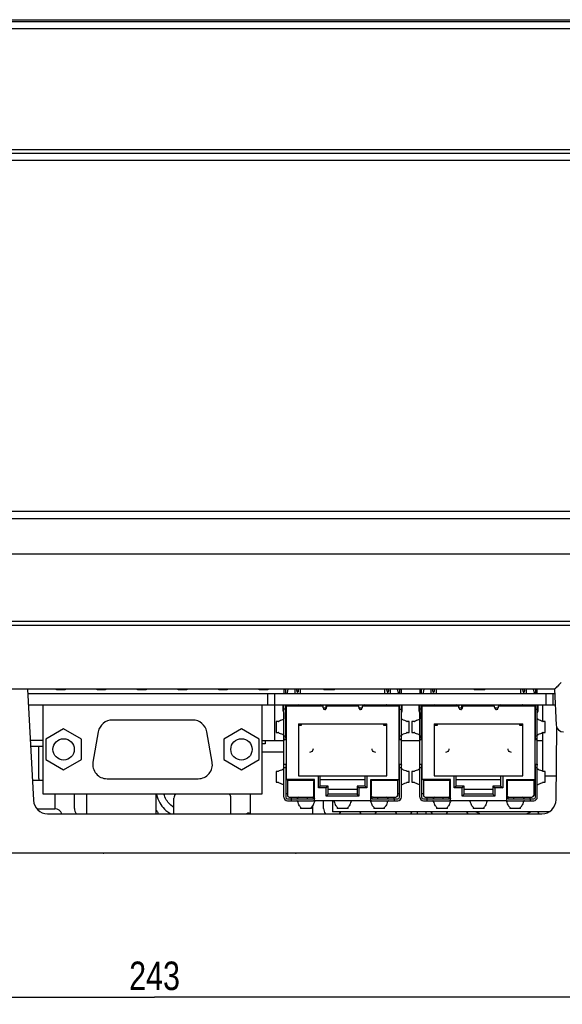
# Model space of a CAD drawing. Extents: x 27 to 793, y 51 to 503.
# Tile 5 of 30: x 248 to 324, y 51 to 189. Entities that reach past the tile are written whole.
import ezdxf
from ezdxf.enums import TextEntityAlignment as Align

# ---------------------------------------------------------------- set-up
doc = ezdxf.new("R2010")
doc.units = 0
doc.header["$LTSCALE"] = 46.255
doc.layers.get('0').update_dxf_attribs({"linetype": 'CONTINUOUS'})
doc.layers.add('AXIS', color=7, linetype='CONTINUOUS')
doc.layers.add('DIM', color=7, linetype='CONTINUOUS')
doc.styles.get("Standard").update_dxf_attribs({"font": 'txt', "width": 0.8})
doc.dimstyles.get("Standard").update_dxf_attribs({"dimtxt": 2.5, "dimasz": 2.5, "dimexe": 1.25, "dimexo": 0.625, "dimtad": 1, "dimcen": 2.5, "dimazin": 3, "dimtfac": 1, "dimtmove": 0, "dimatfit": 3})

# ---------------------------------------------------------------- blocks, each defined once
blk = doc.blocks.new('_OPEN')
at = {"color": 0, "linetype": 'BYBLOCK'}
for p, q in [((0, 0), (-1, 0.263)), ((-1, -0.263), (0, 0)), ((-1, 0), (0, 0))]:
    blk.add_line(p, q, dxfattribs=at)
blk = doc.blocks.new('*D1')
at = {"layer": 'DIM', "color": 2, "linetype": 'CONTINUOUS'}
for p, q in [((145.61, 97.12), (145.61, 50.86)), ((388.61, 97.12), (388.61, 50.86)), ((145.61, 51.86), (267.11, 51.86)), ((388.61, 51.86), (267.11, 51.86))]:
    blk.add_line(p, q, dxfattribs=at)
at = {"layer": 'DIM', "color": 2, "linetype": 'CONTINUOUS', "xscale": 1.9, "yscale": 1.9, "zscale": 1.9, "rotation": 180}
blk.add_blockref('_OPEN', (145.61, 51.86), dxfattribs=at)
at = {"layer": 'DIM', "color": 2, "linetype": 'CONTINUOUS', "xscale": 1.9, "yscale": 1.9, "zscale": 1.9}
blk.add_blockref('_OPEN', (388.61, 51.86), dxfattribs=at)
at = {"layer": 'DIM', "color": 2, "linetype": 'CONTINUOUS', "width": 0.8}
blk.add_text('243', height=4, dxfattribs=at).set_placement((267.11, 52.86), align=Align.CENTER)

msp = doc.modelspace()

# ---------------------------------------------------------------- linework, layer by layer
at = {"color": 7, "linetype": 'CONTINUOUS'}
for p, q in [((143.11, 188.917), (391.11, 188.917)), ((143.16, 189.167), (391.06, 189.167)), ((143.11, 187.917), (391.11, 187.917)), ((143.11, 170.417), (391.11, 170.417)), ((143.41, 170.917), (391.01, 170.917)), ((143.11, 169.417), (391.11, 169.417)), ((141.11, 120.117), (393.11, 120.117)), ((141.11, 119.117), (393.11, 119.117)), ((141.11, 114.117), (393.11, 114.117)), ((357.11, 104.617), (177.11, 104.617)), ((178.11, 104.117), (356.11, 104.117)), ((323.764, 95.566), (323.636, 95.437)), ((323.91, 95.717), (323.764, 95.566)), ((324.074, 95.886), (323.91, 95.717)), ((324.245, 96.065), (324.074, 95.886)), ((323.297, 95.117), (187.659, 95.117)), ((249.265, 95.105), (250.083, 79.513)), ((249.296, 94.517), (323.327, 94.517)), ((253.33, 95.017), (253.33, 95.117)), ((254.53, 95.017), (253.33, 95.017)), ((254.53, 95.117), (254.53, 95.017)), ((259.03, 95.017), (259.03, 95.117)), ((260.23, 95.017), (259.03, 95.017)), ((260.23, 95.117), (260.23, 95.017)), ((264.73, 95.017), (264.73, 95.117)), ((265.93, 95.017), (264.73, 95.017)), ((265.93, 95.117), (265.93, 95.017)), ((270.43, 95.017), (270.43, 95.117)), ((271.63, 95.017), (270.43, 95.017)), ((271.63, 95.117), (271.63, 95.017)), ((276.13, 95.017), (276.13, 95.117)), ((277.33, 95.017), (276.13, 95.017)), ((277.33, 95.117), (277.33, 95.017)), ((281.83, 95.017), (281.83, 95.117)), ((283.03, 95.017), (281.83, 95.017)), ((283.03, 95.117), (283.03, 95.017)), ((283.03, 92.917), (283.03, 94.517)), ((284.03, 92.917), (284.03, 94.517)), ((285.532, 95.072), (285.282, 95.072)), ((285.282, 95.072), (285.282, 94.517)), ((285.532, 94.517), (285.532, 95.072)), ((285.852, 95.117), (285.732, 94.67)), ((285.732, 94.67), (285.732, 94.517)), ((286.812, 95.117), (286.812, 94.517)), ((287.059, 95.117), (287.075, 94.966)), ((287.327, 95.117), (287.311, 94.966)), ((287.574, 95.117), (287.574, 94.517)), ((290.88, 95.117), (290.88, 95.017)), ((292.38, 95.017), (290.88, 95.017)), ((292.38, 95.017), (292.38, 95.117)), ((299.486, 94.517), (299.486, 95.117)), ((299.75, 94.966), (299.733, 95.117)), ((299.985, 94.966), (300.001, 95.117)), ((300.248, 94.517), (300.248, 95.117)), ((301.208, 95.117), (301.328, 94.67)), ((301.328, 94.67), (301.328, 94.517)), ((301.792, 95.072), (301.542, 95.072)), ((301.542, 95.072), (301.542, 94.517)), ((301.792, 94.517), (301.792, 95.072)), ((304.632, 95.072), (304.382, 95.072)), ((304.382, 95.072), (304.382, 94.517)), ((304.632, 94.517), (304.632, 95.072)), ((304.952, 95.117), (304.832, 94.67)), ((304.832, 94.67), (304.832, 94.517)), ((305.912, 95.117), (305.912, 94.517)), ((306.159, 95.117), (306.175, 94.966)), ((306.427, 95.117), (306.411, 94.966)), ((306.674, 95.117), (306.674, 94.517)), ((312.03, 95.117), (312.03, 95.017)), ((313.53, 95.017), (312.03, 95.017)), ((313.53, 95.017), (313.53, 95.117)), ((318.586, 94.517), (318.586, 95.117)), ((318.85, 94.966), (318.833, 95.117)), ((319.085, 94.966), (319.101, 95.117)), ((319.348, 94.517), (319.348, 95.117)), ((320.308, 95.117), (320.428, 94.67)), ((320.428, 94.67), (320.428, 94.517)), ((320.892, 95.072), (320.642, 95.072)), ((320.642, 95.072), (320.642, 94.517)), ((320.892, 94.517), (320.892, 95.072)), ((322.13, 92.917), (322.13, 94.517)), ((323.13, 92.917), (323.13, 94.517)), ((323.296, 95.117), (323.56, 90.065)), ((249.38, 92.917), (323.411, 92.917)), ((251.43, 92.917), (251.43, 80.417)), ((282.23, 80.417), (282.23, 92.917)), ((283.98, 92.917), (283.98, 87.917)), ((285.182, 92.046), (285.182, 92.917)), ((285.282, 79.959), (285.282, 92.917)), ((285.532, 88.252), (285.532, 92.917)), ((290.782, 92.759), (285.582, 92.759)), ((285.582, 92.759), (285.582, 82.439)), ((285.732, 92.917), (285.732, 92.759)), ((286.812, 92.917), (286.812, 92.759)), ((287.574, 92.917), (287.574, 92.759)), ((290.774, 92.917), (290.774, 92.759)), ((290.782, 92.509), (290.782, 92.759)), ((291.206, 92.46), (291.206, 92.917)), ((295.792, 92.759), (291.282, 92.759)), ((291.282, 92.759), (291.282, 92.601)), ((294.546, 92.854), (292.514, 92.854)), ((292.514, 92.854), (292.514, 92.759)), ((292.806, 92.917), (292.806, 92.854)), ((293.238, 92.854), (293.238, 92.917)), ((294.546, 92.759), (294.546, 92.854)), ((294.838, 92.917), (294.838, 92.759)), ((295.27, 92.759), (295.27, 92.917)), ((295.792, 92.601), (295.792, 92.759)), ((301.492, 92.759), (296.292, 92.759)), ((296.292, 92.759), (296.292, 92.509)), ((296.87, 92.917), (296.87, 92.759)), ((297.302, 92.759), (297.302, 92.917)), ((299.486, 92.759), (299.486, 92.917)), ((300.248, 92.759), (300.248, 92.917)), ((301.328, 92.917), (301.328, 92.759)), ((301.492, 82.439), (301.492, 92.759)), ((301.542, 88.252), (301.542, 92.917)), ((301.792, 79.96), (301.792, 92.917)), ((301.892, 92.046), (301.892, 92.917)), ((304.282, 92.046), (304.282, 92.917)), ((304.382, 79.959), (304.382, 92.917)), ((304.632, 88.252), (304.632, 92.917)), ((309.882, 92.759), (304.682, 92.759)), ((304.682, 92.759), (304.682, 82.439)), ((304.832, 92.917), (304.832, 92.759)), ((305.912, 92.917), (305.912, 92.759)), ((306.674, 92.917), (306.674, 92.759)), ((309.874, 92.917), (309.874, 92.759)), ((309.882, 92.509), (309.882, 92.759)), ((310.306, 92.46), (310.306, 92.917)), ((314.892, 92.759), (310.382, 92.759)), ((310.382, 92.759), (310.382, 92.601)), ((313.646, 92.854), (311.614, 92.854)), ((311.614, 92.854), (311.614, 92.759)), ((311.906, 92.917), (311.906, 92.854)), ((312.338, 92.854), (312.338, 92.917)), ((313.646, 92.759), (313.646, 92.854)), ((313.938, 92.917), (313.938, 92.759)), ((314.37, 92.759), (314.37, 92.917)), ((314.892, 92.601), (314.892, 92.759)), ((320.592, 92.759), (315.392, 92.759)), ((315.392, 92.759), (315.392, 92.509)), ((315.97, 92.917), (315.97, 92.759)), ((316.402, 92.759), (316.402, 92.917)), ((318.586, 92.759), (318.586, 92.917)), ((319.348, 92.759), (319.348, 92.917)), ((320.428, 92.917), (320.428, 92.759)), ((320.592, 82.439), (320.592, 92.759)), ((320.642, 88.252), (320.642, 92.917)), ((320.892, 79.96), (320.892, 92.917)), ((320.992, 92.046), (320.992, 92.917)), ((321.63, 92.917), (321.63, 90.611)), ((285.275, 91.831), (285.275, 90.976)), ((285.532, 92.309), (285.282, 92.309)), ((291.255, 92.46), (290.79, 92.46)), ((291.206, 92.536), (291.276, 92.536)), ((296.284, 92.46), (295.819, 92.46)), ((301.542, 92.309), (301.792, 92.309)), ((304.375, 91.831), (304.375, 90.976)), ((304.632, 92.309), (304.382, 92.309)), ((310.355, 92.46), (309.89, 92.46)), ((310.306, 92.536), (310.376, 92.536)), ((315.384, 92.46), (314.919, 92.46)), ((320.642, 92.309), (320.892, 92.309)), ((272.481, 90.792), (261.179, 90.792)), ((284.484, 90.564), (284.177, 90.564)), ((284.177, 90.564), (284.177, 89.04)), ((287.32, 90.235), (299.74, 90.235)), ((287.32, 90.235), (287.32, 82.935)), ((287.713, 90.036), (287.32, 90.036)), ((287.713, 90.235), (287.713, 90.036)), ((299.347, 90.036), (299.347, 90.235)), ((299.74, 90.036), (299.347, 90.036)), ((299.74, 82.935), (299.74, 90.235)), ((302.897, 90.564), (302.591, 90.564)), ((302.898, 89.04), (302.898, 90.564)), ((303.584, 90.564), (303.277, 90.564)), ((303.277, 90.564), (303.277, 89.04)), ((306.42, 90.235), (318.84, 90.235)), ((306.42, 90.235), (306.42, 82.935)), ((306.813, 90.036), (306.42, 90.036)), ((306.813, 90.235), (306.813, 90.036)), ((318.447, 90.036), (318.447, 90.235)), ((318.84, 90.036), (318.447, 90.036)), ((318.84, 82.935), (318.84, 90.235)), ((321.997, 90.564), (321.691, 90.564)), ((321.998, 89.04), (321.998, 90.564)), ((254.335, 89.554), (251.835, 88.111)), ((256.835, 88.111), (254.335, 89.554)), ((259.21, 89.14), (258.46, 84.89)), ((275.2, 84.89), (274.45, 89.14)), ((279.325, 89.554), (276.825, 88.111)), ((281.825, 88.111), (279.325, 89.554)), ((284.177, 89.04), (284.484, 89.04)), ((285.28, 88.621), (285.239, 88.678)), ((285.275, 88.628), (285.275, 87.917)), ((285.582, 89.309), (285.532, 89.309)), ((301.542, 89.309), (301.492, 89.309)), ((301.836, 88.678), (301.794, 88.621)), ((302.591, 89.04), (302.897, 89.04)), ((303.277, 89.04), (303.584, 89.04)), ((304.38, 88.621), (304.339, 88.678)), ((304.375, 88.628), (304.375, 87.917)), ((304.682, 89.309), (304.632, 89.309)), ((320.642, 89.309), (320.592, 89.309)), ((320.936, 88.678), (320.894, 88.621)), ((321.63, 88.993), (321.63, 87.917)), ((321.691, 89.04), (321.997, 89.04)), ((323.527, 79.6), (323.616, 89.785)), ((251.43, 87.917), (249.642, 87.917)), ((251.835, 88.111), (251.835, 85.224)), ((256.835, 85.224), (256.835, 88.111)), ((276.825, 88.111), (276.825, 85.224)), ((281.825, 85.224), (281.825, 88.111)), ((282.23, 87.917), (285.282, 87.917)), ((282.63, 87.467), (282.23, 87.467)), ((282.63, 87.917), (282.63, 87.467)), ((285.532, 88.502), (285.282, 88.502)), ((285.582, 88.002), (285.349, 88.002)), ((301.725, 88.002), (301.492, 88.002)), ((301.792, 88.502), (301.542, 88.502)), ((301.792, 87.917), (304.382, 87.917)), ((304.632, 88.502), (304.382, 88.502)), ((304.682, 88.002), (304.449, 88.002)), ((320.825, 88.002), (320.592, 88.002)), ((320.892, 88.502), (320.642, 88.502)), ((320.892, 87.917), (321.63, 87.917)), ((249.684, 87.117), (251.43, 87.117)), ((250.86, 82.567), (250.86, 87.117)), ((282.23, 86.317), (285.282, 86.317)), ((251.835, 85.224), (254.335, 83.781)), ((254.335, 83.781), (256.835, 85.224)), ((276.825, 85.224), (279.325, 83.781)), ((279.325, 83.781), (281.825, 85.224)), ((285.349, 84.602), (285.582, 84.602)), ((301.492, 84.602), (301.725, 84.602)), ((301.542, 79.959), (301.542, 84.43)), ((304.449, 84.602), (304.682, 84.602)), ((320.592, 84.602), (320.825, 84.602)), ((320.642, 79.959), (320.642, 84.43)), ((284.484, 83.564), (284.177, 83.564)), ((284.177, 83.564), (284.177, 82.04)), ((285.239, 83.926), (285.28, 83.983)), ((285.282, 84.102), (285.532, 84.102)), ((301.542, 84.102), (301.792, 84.102)), ((301.794, 83.983), (301.836, 83.926)), ((302.897, 83.564), (302.591, 83.564)), ((302.898, 82.04), (302.898, 83.564)), ((303.584, 83.564), (303.277, 83.564)), ((303.277, 83.564), (303.277, 82.04)), ((304.339, 83.926), (304.38, 83.983)), ((304.382, 84.102), (304.632, 84.102)), ((320.642, 84.102), (320.892, 84.102)), ((320.894, 83.983), (320.936, 83.926)), ((321.997, 83.564), (321.691, 83.564)), ((321.998, 82.04), (321.998, 83.564)), ((251.43, 82.317), (249.936, 82.317)), ((260.43, 82.542), (273.23, 82.542)), ((284.177, 82.04), (284.484, 82.04)), ((289.582, 82.439), (285.582, 82.439)), ((285.732, 82.439), (285.732, 82.359)), ((285.732, 82.359), (286.23, 82.359)), ((285.78, 82.359), (285.78, 80.209)), ((286.233, 82.359), (289.38, 82.359)), ((287.32, 82.935), (299.74, 82.935)), ((289.38, 82.359), (289.38, 82.326)), ((289.582, 79.501), (289.582, 82.439)), ((290.126, 81.259), (290.126, 82.935)), ((290.38, 81.513), (290.38, 82.935)), ((290.38, 82.452), (296.68, 82.452)), ((296.68, 81.513), (296.68, 82.935)), ((296.934, 82.935), (296.934, 81.259)), ((297.492, 82.439), (301.492, 82.439)), ((297.492, 79.501), (297.492, 82.439)), ((297.68, 82.359), (300.827, 82.359)), ((297.68, 82.326), (297.68, 82.359)), ((300.83, 82.359), (301.328, 82.359)), ((301.28, 80.209), (301.28, 82.359)), ((301.328, 82.439), (301.328, 82.359)), ((302.591, 82.04), (302.897, 82.04)), ((303.277, 82.04), (303.584, 82.04)), ((308.682, 82.439), (304.682, 82.439)), ((304.832, 82.439), (304.832, 82.359)), ((304.832, 82.359), (305.33, 82.359)), ((304.88, 82.359), (304.88, 80.209)), ((305.333, 82.359), (308.48, 82.359)), ((306.42, 82.935), (318.84, 82.935)), ((308.48, 82.359), (308.48, 82.326)), ((308.682, 79.501), (308.682, 82.439)), ((309.226, 81.259), (309.226, 82.935)), ((309.48, 81.513), (309.48, 82.935)), ((309.48, 82.452), (315.78, 82.452)), ((315.78, 81.513), (315.78, 82.935)), ((316.034, 82.935), (316.034, 81.259)), ((316.592, 82.439), (320.592, 82.439)), ((316.592, 79.501), (316.592, 82.439)), ((316.78, 82.359), (319.927, 82.359)), ((316.78, 82.326), (316.78, 82.359)), ((319.93, 82.359), (320.428, 82.359)), ((320.38, 82.359), (320.38, 80.209)), ((320.428, 82.439), (320.428, 82.359)), ((321.691, 82.04), (321.997, 82.04)), ((251.43, 80.417), (282.23, 80.417)), ((253.09, 80.417), (253.09, 78.317)), ((255.86, 78.367), (255.86, 80.417)), ((257.54, 80.417), (257.54, 77.617)), ((267.29, 80.417), (267.29, 77.617)), ((269.94, 80.252), (269.94, 80.417)), ((280.59, 77.617), (280.59, 80.417)), ((285.6, 80.459), (285.782, 80.459)), ((290.38, 81.513), (290.126, 81.259)), ((291.244, 81.259), (290.126, 81.259)), ((291.498, 81.513), (290.38, 81.513)), ((291.498, 81.513), (291.244, 81.259)), ((291.244, 80.116), (291.244, 81.259)), ((291.498, 80.37), (291.244, 80.116)), ((291.498, 80.37), (291.498, 81.513)), ((291.498, 81.059), (295.562, 81.059)), ((295.562, 80.37), (291.498, 80.37)), ((296.68, 81.513), (295.562, 81.513)), ((295.562, 81.513), (295.816, 81.259)), ((295.562, 81.513), (295.562, 80.37)), ((295.816, 80.116), (295.562, 80.37)), ((296.934, 81.259), (295.816, 81.259)), ((295.816, 81.259), (295.816, 80.116)), ((296.68, 81.513), (296.934, 81.259)), ((301.28, 80.459), (301.475, 80.459)), ((304.7, 80.459), (304.882, 80.459)), ((309.48, 81.513), (309.226, 81.259)), ((310.344, 81.259), (309.226, 81.259)), ((310.598, 81.513), (309.48, 81.513)), ((310.598, 81.513), (310.344, 81.259)), ((310.344, 80.116), (310.344, 81.259)), ((310.598, 80.37), (310.344, 80.116)), ((310.598, 80.37), (310.598, 81.513)), ((310.598, 81.059), (314.662, 81.059)), ((314.662, 80.37), (310.598, 80.37)), ((315.78, 81.513), (314.662, 81.513)), ((314.662, 81.513), (314.916, 81.259)), ((314.662, 81.513), (314.662, 80.37)), ((314.916, 80.116), (314.662, 80.37)), ((316.034, 81.259), (314.916, 81.259)), ((314.916, 81.259), (314.916, 80.116)), ((315.78, 81.513), (316.034, 81.259)), ((320.38, 80.459), (320.575, 80.459)), ((269.402, 78.828), (269.288, 78.929)), ((269.84, 77.617), (269.84, 79.817)), ((277.84, 77.617), (277.84, 79.817)), ((285.782, 79.709), (289.382, 79.709)), ((285.782, 79.459), (289.445, 79.459)), ((286.03, 79.959), (289.257, 79.959)), ((286.282, 79.959), (286.282, 79.777)), ((286.282, 79.709), (286.282, 79.459)), ((287.192, 79.759), (287.192, 79.809)), ((287.199, 79.733), (287.192, 79.759)), ((288.58, 79.709), (288.58, 79.959)), ((289.38, 79.993), (289.38, 79.709)), ((289.554, 79.729), (289.512, 79.714)), ((289.582, 79.501), (289.573, 79.479)), ((297.492, 79.459), (289.582, 79.459)), ((289.686, 79.455), (289.632, 79.416)), ((290.86, 78.367), (290.86, 79.459)), ((295.816, 80.116), (291.244, 80.116)), ((292.13, 79.459), (292.13, 77.917)), ((297.443, 79.416), (297.388, 79.455)), ((297.492, 79.501), (297.502, 79.479)), ((297.556, 79.715), (297.517, 79.732)), ((297.612, 79.71), (297.556, 79.715)), ((297.671, 79.709), (297.612, 79.71)), ((297.671, 79.709), (301.292, 79.709)), ((297.68, 79.709), (297.68, 79.993)), ((297.803, 79.959), (301.03, 79.959)), ((298.48, 79.709), (298.48, 79.959)), ((299.886, 79.734), (299.892, 79.759)), ((299.892, 79.809), (299.892, 79.759)), ((300.792, 79.777), (300.792, 79.959)), ((300.792, 79.709), (300.792, 79.459)), ((304.882, 79.709), (308.482, 79.709)), ((304.882, 79.459), (308.545, 79.459)), ((305.13, 79.959), (308.357, 79.959)), ((305.382, 79.959), (305.382, 79.777)), ((305.382, 79.709), (305.382, 79.459)), ((306.292, 79.759), (306.292, 79.809)), ((306.299, 79.733), (306.292, 79.759)), ((307.68, 79.709), (307.68, 79.959)), ((308.48, 79.993), (308.48, 79.709)), ((308.654, 79.729), (308.612, 79.714)), ((308.682, 79.501), (308.673, 79.479)), ((316.592, 79.459), (308.682, 79.459)), ((308.786, 79.455), (308.732, 79.416)), ((314.916, 80.116), (310.344, 80.116)), ((316.543, 79.416), (316.488, 79.455)), ((316.592, 79.501), (316.602, 79.479)), ((316.656, 79.715), (316.617, 79.732)), ((316.712, 79.71), (316.656, 79.715)), ((316.771, 79.709), (316.712, 79.71)), ((316.771, 79.709), (320.392, 79.709)), ((316.78, 79.709), (316.78, 79.993)), ((316.903, 79.959), (320.13, 79.959)), ((317.58, 79.709), (317.58, 79.959)), ((318.986, 79.734), (318.992, 79.759)), ((318.992, 79.809), (318.992, 79.759)), ((319.892, 79.777), (319.892, 79.959)), ((319.892, 79.709), (319.892, 79.459)), ((250.56, 78.317), (253.11, 78.317)), ((252.08, 77.617), (321.527, 77.617)), ((267.618, 77.617), (267.618, 77.62)), ((268.521, 78.279), (268.608, 78.196)), ((280.39, 77.717), (280.59, 77.717)), ((287.635, 78.54), (287.635, 78.354)), ((289.159, 78.354), (287.635, 78.354)), ((289.159, 78.354), (289.159, 78.54)), ((289.34, 77.617), (289.34, 78.746)), ((322.579, 77.917), (292.13, 77.917)), ((292.775, 78.54), (292.775, 78.354)), ((294.299, 78.354), (292.775, 78.354)), ((294.299, 78.354), (294.299, 78.54)), ((297.915, 78.54), (297.915, 78.354)), ((299.439, 78.354), (297.915, 78.354)), ((299.439, 78.354), (299.439, 78.54)), ((304.01, 77.917), (304.01, 77.617)), ((305.21, 77.917), (305.21, 77.617)), ((306.735, 78.54), (306.735, 78.354)), ((308.259, 78.354), (306.735, 78.354)), ((308.259, 78.354), (308.259, 78.54)), ((311.875, 78.54), (311.875, 78.354)), ((313.399, 78.354), (311.875, 78.354)), ((313.399, 78.354), (313.399, 78.54)), ((317.015, 78.54), (317.015, 78.354)), ((318.539, 78.354), (317.015, 78.354)), ((318.539, 78.354), (318.539, 78.54)), ((146.61, 72.117), (387.61, 72.117)), ((286.89, 72.067), (259.99, 72.067))]:
    msp.add_line(p, q, dxfattribs=at)
for points in [[(323.636, 95.437), (323.532, 95.333), (323.487, 95.289), (323.448, 95.251), (323.414, 95.218), (323.384, 95.19), (323.36, 95.167), (323.339, 95.149), (323.323, 95.135), (323.31, 95.125), (323.302, 95.119), (323.297, 95.117)], [(249.277, 95.117), (249.27, 95.116), (249.266, 95.112), (249.265, 95.105)], [(287.075, 94.966), (287.08, 94.927), (287.085, 94.892), (287.091, 94.86), (287.097, 94.831), (287.104, 94.804), (287.111, 94.78), (287.119, 94.758), (287.127, 94.739), (287.135, 94.722), (287.144, 94.707), (287.153, 94.694), (287.162, 94.684), (287.172, 94.676), (287.183, 94.671), (287.193, 94.67)], [(287.311, 94.966), (287.306, 94.927), (287.3, 94.892), (287.294, 94.86), (287.288, 94.831), (287.281, 94.804), (287.274, 94.78), (287.267, 94.758), (287.259, 94.739), (287.251, 94.722), (287.242, 94.707), (287.233, 94.694), (287.223, 94.684), (287.213, 94.676), (287.203, 94.671), (287.193, 94.67)], [(299.75, 94.966), (299.754, 94.927), (299.76, 94.892), (299.766, 94.86), (299.772, 94.831), (299.779, 94.804), (299.786, 94.78), (299.793, 94.758), (299.801, 94.739), (299.81, 94.722), (299.818, 94.707), (299.827, 94.694), (299.837, 94.684), (299.847, 94.676), (299.857, 94.671), (299.867, 94.67)], [(299.985, 94.966), (299.98, 94.927), (299.975, 94.892), (299.969, 94.86), (299.963, 94.831), (299.956, 94.804), (299.949, 94.78), (299.941, 94.758), (299.933, 94.739), (299.925, 94.722), (299.917, 94.707), (299.907, 94.694), (299.898, 94.684), (299.888, 94.676), (299.877, 94.671), (299.867, 94.67)], [(306.175, 94.966), (306.18, 94.927), (306.185, 94.892), (306.191, 94.86), (306.197, 94.831), (306.204, 94.804), (306.211, 94.78), (306.219, 94.758), (306.227, 94.739), (306.235, 94.722), (306.244, 94.707), (306.253, 94.694), (306.262, 94.684), (306.272, 94.676), (306.283, 94.671), (306.293, 94.67)], [(306.411, 94.966), (306.406, 94.927), (306.4, 94.892), (306.394, 94.86), (306.388, 94.831), (306.381, 94.804), (306.374, 94.78), (306.367, 94.758), (306.359, 94.739), (306.351, 94.722), (306.342, 94.707), (306.333, 94.694), (306.323, 94.684), (306.313, 94.676), (306.303, 94.671), (306.293, 94.67)], [(318.85, 94.966), (318.854, 94.927), (318.86, 94.892), (318.866, 94.86), (318.872, 94.831), (318.879, 94.804), (318.886, 94.78), (318.893, 94.758), (318.901, 94.739), (318.91, 94.722), (318.918, 94.707), (318.927, 94.694), (318.937, 94.684), (318.947, 94.676), (318.957, 94.671), (318.967, 94.67)], [(319.085, 94.966), (319.08, 94.927), (319.075, 94.892), (319.069, 94.86), (319.063, 94.831), (319.056, 94.804), (319.049, 94.78), (319.041, 94.758), (319.033, 94.739), (319.025, 94.722), (319.017, 94.707), (319.007, 94.694), (318.998, 94.684), (318.988, 94.676), (318.977, 94.671), (318.967, 94.67)], [(291.032, 92.259), (291.063, 92.262), (291.094, 92.271), (291.125, 92.286), (291.157, 92.309), (291.186, 92.339), (291.214, 92.376), (291.238, 92.419), (291.257, 92.465), (291.271, 92.512), (291.28, 92.558), (291.282, 92.601)], [(295.792, 92.601), (295.795, 92.558), (295.803, 92.512), (295.817, 92.465), (295.837, 92.419), (295.86, 92.376), (295.888, 92.339), (295.918, 92.309), (295.949, 92.286), (295.98, 92.271), (296.012, 92.262), (296.042, 92.259)], [(310.132, 92.259), (310.163, 92.262), (310.194, 92.271), (310.225, 92.286), (310.257, 92.309), (310.286, 92.339), (310.314, 92.376), (310.338, 92.419), (310.357, 92.465), (310.371, 92.512), (310.38, 92.558), (310.382, 92.601)], [(314.892, 92.601), (314.895, 92.558), (314.903, 92.512), (314.917, 92.465), (314.937, 92.419), (314.96, 92.376), (314.988, 92.339), (315.018, 92.309), (315.049, 92.286), (315.08, 92.271), (315.112, 92.262), (315.142, 92.259)], [(284.484, 90.564), (284.511, 90.586), (284.539, 90.608), (284.569, 90.63)], [(284.569, 90.63), (284.679, 90.69), (284.829, 90.751), (285.014, 90.812)], [(285.014, 90.812), (285.148, 90.869), (285.239, 90.926), (285.28, 90.983)], [(301.794, 90.983), (301.836, 90.926), (301.926, 90.869), (302.06, 90.812)], [(302.06, 90.812), (302.245, 90.751), (302.395, 90.69), (302.506, 90.63)], [(302.506, 90.63), (302.535, 90.608), (302.564, 90.586), (302.591, 90.564)], [(303.584, 90.564), (303.611, 90.586), (303.639, 90.608), (303.669, 90.63)], [(303.669, 90.63), (303.779, 90.69), (303.929, 90.751), (304.114, 90.812)], [(304.114, 90.812), (304.248, 90.869), (304.339, 90.926), (304.38, 90.983)], [(320.894, 90.983), (320.936, 90.926), (321.026, 90.869), (321.16, 90.812)], [(321.16, 90.812), (321.345, 90.751), (321.495, 90.69), (321.606, 90.63)], [(321.606, 90.63), (321.635, 90.608), (321.664, 90.586), (321.691, 90.564)], [(284.569, 88.974), (284.539, 88.996), (284.511, 89.018), (284.484, 89.04)], [(285.014, 88.792), (284.829, 88.853), (284.679, 88.914), (284.569, 88.974)], [(285.239, 88.678), (285.148, 88.735), (285.014, 88.792)], [(302.06, 88.792), (301.926, 88.735), (301.836, 88.678)], [(302.506, 88.974), (302.395, 88.914), (302.245, 88.853), (302.06, 88.792)], [(302.591, 89.04), (302.564, 89.018), (302.535, 88.996), (302.506, 88.974)], [(303.669, 88.974), (303.639, 88.996), (303.611, 89.018), (303.584, 89.04)], [(304.114, 88.792), (303.929, 88.853), (303.779, 88.914), (303.669, 88.974)], [(304.339, 88.678), (304.248, 88.735), (304.114, 88.792)], [(321.16, 88.792), (321.026, 88.735), (320.936, 88.678)], [(321.606, 88.974), (321.495, 88.914), (321.345, 88.853), (321.16, 88.792)], [(321.691, 89.04), (321.664, 89.018), (321.635, 88.996), (321.606, 88.974)], [(285.349, 88.002), (285.314, 88.014), (285.294, 88.048), (285.285, 88.103), (285.282, 88.173)], [(285.532, 88.252), (285.533, 88.173), (285.537, 88.107), (285.552, 88.055), (285.582, 88.024)], [(301.542, 88.252), (301.542, 88.168), (301.537, 88.102), (301.521, 88.051), (301.492, 88.026)], [(301.725, 88.002), (301.76, 88.013), (301.78, 88.046), (301.79, 88.1), (301.792, 88.17)], [(304.449, 88.002), (304.414, 88.014), (304.394, 88.048), (304.385, 88.103), (304.382, 88.173)], [(304.632, 88.252), (304.633, 88.173), (304.637, 88.107), (304.652, 88.055), (304.682, 88.024)], [(320.642, 88.252), (320.642, 88.168), (320.637, 88.102), (320.621, 88.051), (320.592, 88.026)], [(320.825, 88.002), (320.86, 88.013), (320.88, 88.046), (320.89, 88.1), (320.892, 88.17)], [(289.38, 86.738), (289.363, 86.608), (289.313, 86.487), (289.234, 86.383), (289.13, 86.304), (289.01, 86.254), (288.88, 86.237)], [(298.18, 86.237), (298.05, 86.254), (297.93, 86.304), (297.826, 86.383), (297.747, 86.487), (297.697, 86.608), (297.68, 86.738)], [(308.48, 86.738), (308.463, 86.608), (308.413, 86.487), (308.334, 86.383), (308.23, 86.304), (308.11, 86.254), (307.98, 86.237)], [(317.28, 86.237), (317.15, 86.254), (317.03, 86.304), (316.926, 86.383), (316.847, 86.487), (316.797, 86.608), (316.78, 86.738)], [(285.282, 84.432), (285.285, 84.502), (285.294, 84.557), (285.314, 84.591), (285.349, 84.602)], [(285.582, 84.581), (285.581, 84.58), (285.549, 84.544), (285.536, 84.492), (285.533, 84.428), (285.532, 79.96)], [(301.542, 84.43), (301.538, 84.496), (301.523, 84.548), (301.492, 84.58)], [(301.725, 84.602), (301.761, 84.59), (301.781, 84.556), (301.79, 84.5), (301.792, 84.43)], [(304.382, 84.432), (304.385, 84.502), (304.394, 84.557), (304.414, 84.591), (304.449, 84.602)], [(304.682, 84.581), (304.681, 84.58), (304.649, 84.544), (304.636, 84.492), (304.633, 84.428), (304.632, 79.96)], [(320.642, 84.43), (320.638, 84.496), (320.623, 84.548), (320.592, 84.58)], [(320.825, 84.602), (320.861, 84.59), (320.881, 84.556), (320.89, 84.5), (320.892, 84.43)], [(284.484, 83.564), (284.511, 83.586), (284.539, 83.608), (284.569, 83.63)], [(284.569, 83.63), (284.679, 83.69), (284.829, 83.751), (285.014, 83.812)], [(285.014, 83.812), (285.148, 83.869), (285.239, 83.926)], [(301.836, 83.926), (301.926, 83.869), (302.06, 83.812)], [(302.06, 83.812), (302.245, 83.751), (302.395, 83.69), (302.506, 83.63)], [(302.506, 83.63), (302.535, 83.608), (302.564, 83.586), (302.591, 83.564)], [(303.584, 83.564), (303.611, 83.586), (303.639, 83.608), (303.669, 83.63)], [(303.669, 83.63), (303.779, 83.69), (303.929, 83.751), (304.114, 83.812)], [(304.114, 83.812), (304.248, 83.869), (304.339, 83.926)], [(320.936, 83.926), (321.026, 83.869), (321.16, 83.812)], [(321.16, 83.812), (321.345, 83.751), (321.495, 83.69), (321.606, 83.63)], [(321.606, 83.63), (321.635, 83.608), (321.664, 83.586), (321.691, 83.564)], [(284.569, 81.974), (284.539, 81.996), (284.511, 82.018), (284.484, 82.04)], [(285.014, 81.792), (284.829, 81.853), (284.679, 81.914), (284.569, 81.974)], [(285.28, 81.621), (285.239, 81.678), (285.148, 81.735), (285.014, 81.792)], [(289.257, 82.359), (289.333, 82.348), (289.402, 82.313), (289.458, 82.258), (289.494, 82.188), (289.507, 82.11)], [(289.507, 80.209), (289.508, 80.842), (289.508, 81.477), (289.507, 82.11)], [(297.553, 82.11), (297.552, 81.477), (297.552, 80.842), (297.553, 80.209)], [(297.803, 82.359), (297.727, 82.348), (297.658, 82.313), (297.602, 82.258), (297.566, 82.188), (297.553, 82.11)], [(302.06, 81.792), (301.926, 81.735), (301.836, 81.678), (301.794, 81.621)], [(302.506, 81.974), (302.395, 81.914), (302.245, 81.853), (302.06, 81.792)], [(302.591, 82.04), (302.564, 82.018), (302.535, 81.996), (302.506, 81.974)], [(303.669, 81.974), (303.639, 81.996), (303.611, 82.018), (303.584, 82.04)], [(304.114, 81.792), (303.929, 81.853), (303.779, 81.914), (303.669, 81.974)], [(304.38, 81.621), (304.339, 81.678), (304.248, 81.735), (304.114, 81.792)], [(308.357, 82.359), (308.433, 82.348), (308.502, 82.313), (308.558, 82.258), (308.594, 82.188), (308.607, 82.11)], [(308.607, 80.209), (308.608, 80.842), (308.608, 81.477), (308.607, 82.11)], [(316.653, 82.11), (316.652, 81.477), (316.652, 80.842), (316.653, 80.209)], [(316.903, 82.359), (316.827, 82.348), (316.758, 82.313), (316.702, 82.258), (316.666, 82.188), (316.653, 82.11)], [(321.16, 81.792), (321.026, 81.735), (320.936, 81.678), (320.894, 81.621)], [(321.606, 81.974), (321.495, 81.914), (321.345, 81.853), (321.16, 81.792)], [(321.691, 82.04), (321.664, 82.018), (321.635, 81.996), (321.606, 81.974)], [(267.377, 80.417), (267.392, 80.357), (267.487, 80.024), (267.592, 79.718), (267.709, 79.438), (267.84, 79.18), (267.986, 78.936), (268.148, 78.705), (268.326, 78.486), (268.521, 78.279)], [(269.288, 78.928), (269.243, 78.972), (269.11, 79.109), (268.984, 79.258), (268.865, 79.419), (268.755, 79.593), (268.654, 79.78), (268.564, 79.978), (268.484, 80.192), (268.413, 80.417)], [(285.556, 80.436), (285.546, 80.417), (285.539, 80.39), (285.535, 80.355), (285.533, 80.312), (285.532, 80.263)], [(285.6, 80.459), (285.583, 80.457), (285.568, 80.449), (285.556, 80.436)], [(301.518, 80.437), (301.507, 80.449), (301.492, 80.457), (301.475, 80.459)], [(304.656, 80.436), (304.646, 80.417), (304.639, 80.39), (304.635, 80.355), (304.633, 80.312), (304.632, 80.263)], [(304.7, 80.459), (304.683, 80.457), (304.668, 80.449), (304.656, 80.436)], [(320.618, 80.437), (320.607, 80.449), (320.592, 80.457), (320.575, 80.459)], [(286.213, 79.716), (286.239, 79.723), (286.259, 79.733)], [(286.259, 79.733), (286.272, 79.745), (286.28, 79.76), (286.282, 79.777)], [(287.277, 79.191), (287.22, 79.325), (287.163, 79.416), (287.108, 79.455)], [(287.459, 78.746), (287.398, 78.857), (287.337, 79.007), (287.277, 79.191)], [(289.257, 79.959), (289.333, 79.971), (289.402, 80.006), (289.458, 80.06), (289.494, 80.131), (289.507, 80.209)], [(289.518, 79.191), (289.457, 79.007), (289.396, 78.857), (289.336, 78.746)], [(289.512, 79.714), (289.454, 79.71), (289.382, 79.709)], [(289.573, 79.479), (289.545, 79.466), (289.501, 79.461), (289.445, 79.459)], [(289.632, 79.416), (289.575, 79.325), (289.518, 79.191)], [(289.582, 79.809), (289.576, 79.759), (289.554, 79.729)], [(292.417, 79.191), (292.36, 79.325), (292.303, 79.416), (292.248, 79.455)], [(292.599, 78.746), (292.538, 78.857), (292.477, 79.007), (292.417, 79.191)], [(294.658, 79.191), (294.597, 79.007), (294.536, 78.857), (294.476, 78.746)], [(294.826, 79.455), (294.772, 79.416), (294.715, 79.325), (294.658, 79.191)], [(297.557, 79.191), (297.5, 79.325), (297.443, 79.416)], [(297.517, 79.732), (297.498, 79.762), (297.492, 79.809)], [(297.502, 79.479), (297.529, 79.467), (297.572, 79.461), (297.628, 79.459), (301.292, 79.459)], [(297.803, 79.959), (297.727, 79.971), (297.658, 80.006), (297.602, 80.06), (297.566, 80.131), (297.553, 80.209)], [(297.739, 78.746), (297.678, 78.857), (297.617, 79.007), (297.557, 79.191)], [(299.798, 79.191), (299.737, 79.007), (299.676, 78.857), (299.616, 78.746)], [(299.966, 79.455), (299.912, 79.416), (299.855, 79.325), (299.798, 79.191)], [(300.792, 79.777), (300.795, 79.76), (300.802, 79.745), (300.815, 79.733)], [(300.815, 79.733), (300.835, 79.723), (300.861, 79.716)], [(305.313, 79.716), (305.339, 79.723), (305.359, 79.733)], [(305.359, 79.733), (305.372, 79.745), (305.38, 79.76), (305.382, 79.777)], [(306.377, 79.191), (306.32, 79.325), (306.263, 79.416), (306.208, 79.455)], [(306.559, 78.746), (306.498, 78.857), (306.437, 79.007), (306.377, 79.191)], [(308.357, 79.959), (308.433, 79.971), (308.502, 80.006), (308.558, 80.06), (308.594, 80.131), (308.607, 80.209)], [(308.618, 79.191), (308.557, 79.007), (308.496, 78.857), (308.436, 78.746)], [(308.612, 79.714), (308.554, 79.71), (308.482, 79.709)], [(308.673, 79.479), (308.645, 79.466), (308.601, 79.461), (308.545, 79.459)], [(308.732, 79.416), (308.675, 79.325), (308.618, 79.191)], [(308.682, 79.809), (308.676, 79.759), (308.654, 79.729)], [(311.517, 79.191), (311.46, 79.325), (311.403, 79.416), (311.348, 79.455)], [(311.699, 78.746), (311.638, 78.857), (311.577, 79.007), (311.517, 79.191)], [(313.758, 79.191), (313.697, 79.007), (313.636, 78.857), (313.576, 78.746)], [(313.926, 79.455), (313.872, 79.416), (313.815, 79.325), (313.758, 79.191)], [(316.657, 79.191), (316.6, 79.325), (316.543, 79.416)], [(316.617, 79.732), (316.598, 79.762), (316.592, 79.809)], [(316.602, 79.479), (316.629, 79.467), (316.672, 79.461), (316.728, 79.459), (320.392, 79.459)], [(316.903, 79.959), (316.827, 79.971), (316.758, 80.006), (316.702, 80.06), (316.666, 80.131), (316.653, 80.209)], [(316.839, 78.746), (316.778, 78.857), (316.717, 79.007), (316.657, 79.191)], [(318.898, 79.191), (318.837, 79.007), (318.776, 78.857), (318.716, 78.746)], [(319.066, 79.455), (319.012, 79.416), (318.955, 79.325), (318.898, 79.191)], [(319.892, 79.777), (319.895, 79.76), (319.902, 79.745), (319.915, 79.733)], [(319.915, 79.733), (319.935, 79.723), (319.961, 79.716)], [(267.618, 77.62), (267.614, 77.683), (267.597, 77.761), (267.568, 77.835), (267.528, 77.905), (267.476, 77.966), (267.416, 78.019), (267.347, 78.062), (267.29, 78.086)], [(268.607, 78.197), (268.714, 78.1), (268.972, 77.894), (269.246, 77.707), (269.398, 77.617)], [(269.84, 78.516), (269.628, 78.654), (269.402, 78.828)], [(287.635, 78.54), (287.576, 78.6), (287.518, 78.669), (287.459, 78.746)], [(289.336, 78.746), (289.277, 78.669), (289.218, 78.6), (289.159, 78.54)], [(292.775, 78.54), (292.716, 78.6), (292.658, 78.669), (292.599, 78.746)], [(294.476, 78.746), (294.417, 78.669), (294.358, 78.6), (294.299, 78.54)], [(297.915, 78.54), (297.856, 78.6), (297.798, 78.669), (297.739, 78.746)], [(299.616, 78.746), (299.557, 78.669), (299.498, 78.6), (299.439, 78.54)], [(306.735, 78.54), (306.676, 78.6), (306.618, 78.669), (306.559, 78.746)], [(308.436, 78.746), (308.377, 78.669), (308.318, 78.6), (308.259, 78.54)], [(311.875, 78.54), (311.816, 78.6), (311.758, 78.669), (311.699, 78.746)], [(313.576, 78.746), (313.517, 78.669), (313.458, 78.6), (313.399, 78.54)], [(317.015, 78.54), (316.956, 78.6), (316.898, 78.669), (316.839, 78.746)], [(318.716, 78.746), (318.657, 78.669), (318.598, 78.6), (318.539, 78.54)]]:
    msp.add_lwpolyline(points, dxfattribs=at)
for centre in [(254.335, 86.667), (279.325, 86.667)]:
    msp.add_circle(centre, 1.5, dxfattribs=at)
for centre, radius, start, end in [((287.371, 92.74), 0.178, 89.99999, 173.5133), ((287.396, 92.74), 0.178, 6.4867, 90.00001), ((290.43, 92.717), 0.2, 89.99937, 167.76766), ((296.63, 92.717), 0.2, 12.23234, 90.00063), ((299.664, 92.74), 0.178, 89.99999, 173.5133), ((299.69, 92.74), 0.178, 6.4867, 90.00001), ((306.471, 92.74), 0.178, 89.99999, 173.5133), ((306.496, 92.74), 0.178, 6.4867, 90.00001), ((309.53, 92.717), 0.2, 89.99937, 167.76766), ((315.73, 92.717), 0.2, 12.23234, 90.00063), ((318.764, 92.74), 0.178, 89.99999, 173.5133), ((318.79, 92.74), 0.178, 6.4867, 90.00001), ((285.482, 92.046), 0.3, 180, 228.18969), ((291.032, 92.509), 0.25, 180, 270), ((296.042, 92.509), 0.25, 270, 360), ((301.592, 92.046), 0.3, 311.81031, 360), ((304.582, 92.046), 0.3, 180, 228.18969), ((310.132, 92.509), 0.25, 180, 270), ((315.142, 92.509), 0.25, 270, 360), ((320.692, 92.046), 0.3, 311.81031, 360), ((261.179, 88.792), 2, 90, 170), ((272.481, 88.792), 2, 10, 90), ((324.559, 90.117), 1, 183, 270), ((260.43, 84.542), 2, 170, 270), ((273.23, 84.542), 2, 270, 10), ((252.11, 82.567), 1.25, 180, 191.54392), ((270.84, 79.817), 1, 143.10859, 180), ((276.84, 79.817), 1, 0, 36.89141), ((252.08, 79.617), 2, 183, 270), ((285.782, 79.959), 0.5, 180, 270), ((285.782, 79.959), 0.25, 180, 270), ((286.03, 80.209), 0.25, 180, 270), ((287.342, 79.809), 0.15, 90.00041, 180), ((299.742, 79.809), 0.15, 0, 89.99941), ((301.03, 80.209), 0.25, 270, 360), ((301.292, 79.959), 0.5, 270, 0.02807), ((301.292, 79.959), 0.25, 270, 360), ((304.882, 79.959), 0.5, 180, 270), ((304.882, 79.959), 0.25, 180, 270), ((305.13, 80.209), 0.25, 180, 270), ((306.442, 79.809), 0.15, 90.00041, 180), ((318.842, 79.809), 0.15, 0, 89.99941), ((320.13, 80.209), 0.25, 270, 360), ((320.392, 79.959), 0.5, 270, 0.02807), ((320.392, 79.959), 0.25, 270, 360), ((321.527, 79.617), 2, 270, 359.5), ((253.11, 77.317), 1, 17.46307, 90), ((257.11, 78.367), 1.25, 180, 216.89853), ((280.39, 77.217), 0.5, 90, 126.77804), ((292.11, 78.367), 1.25, 180, 216.89853), ((292.11, 78.367), 1.25, 323.10147, 338.89548), ((297.11, 78.367), 1.25, 201.10452, 216.89853), ((297.11, 78.367), 1.25, 323.10147, 338.89548), ((302.11, 78.367), 1.25, 201.10452, 216.89853), ((302.11, 78.367), 1.25, 323.10147, 338.89548), ((307.11, 78.367), 1.25, 201.10452, 216.89853), ((307.11, 78.367), 1.25, 323.10147, 338.89548), ((312.11, 78.367), 1.25, 201.10452, 216.89853), ((322.11, 78.367), 1.25, 201.10452, 216.89853), ((259.99, 72.567), 0.5, 244.40434, 270), ((286.89, 72.567), 0.5, 270, 295.59566)]:
    msp.add_arc(centre, radius, start, end, dxfattribs=at)
at = {"layer": 'AXIS', "color": 7, "linetype": 'CONTINUOUS'}
for p, q in [((321.63, 87.917), (321.63, 83.611)), ((323.556, 82.917), (321.998, 82.917))]:
    msp.add_line(p, q, dxfattribs=at)
for start, end in [(241.08956, 245.92944), (294.07056, 298.91044)]:
    msp.add_arc((316.13, 84.917), 8, start, end, dxfattribs=at)

# ---------------------------------------------------------------- dimensions: what is measured, and where the dimension line sits
at = {"layer": 'DIM', "color": 2, "linetype": 'CONTINUOUS'}
dim = msp.add_linear_dim(base=(388.61, 51.857), p1=(145.61, 97.617), p2=(388.61, 97.617), dimstyle='Standard', dxfattribs=at)
dim.commit()
dim.dimension.update_dxf_attribs({"geometry": '*D1', "text_midpoint": (267.21, 51.857), "dimtype": 128})

doc.saveas('drawing.dxf')
